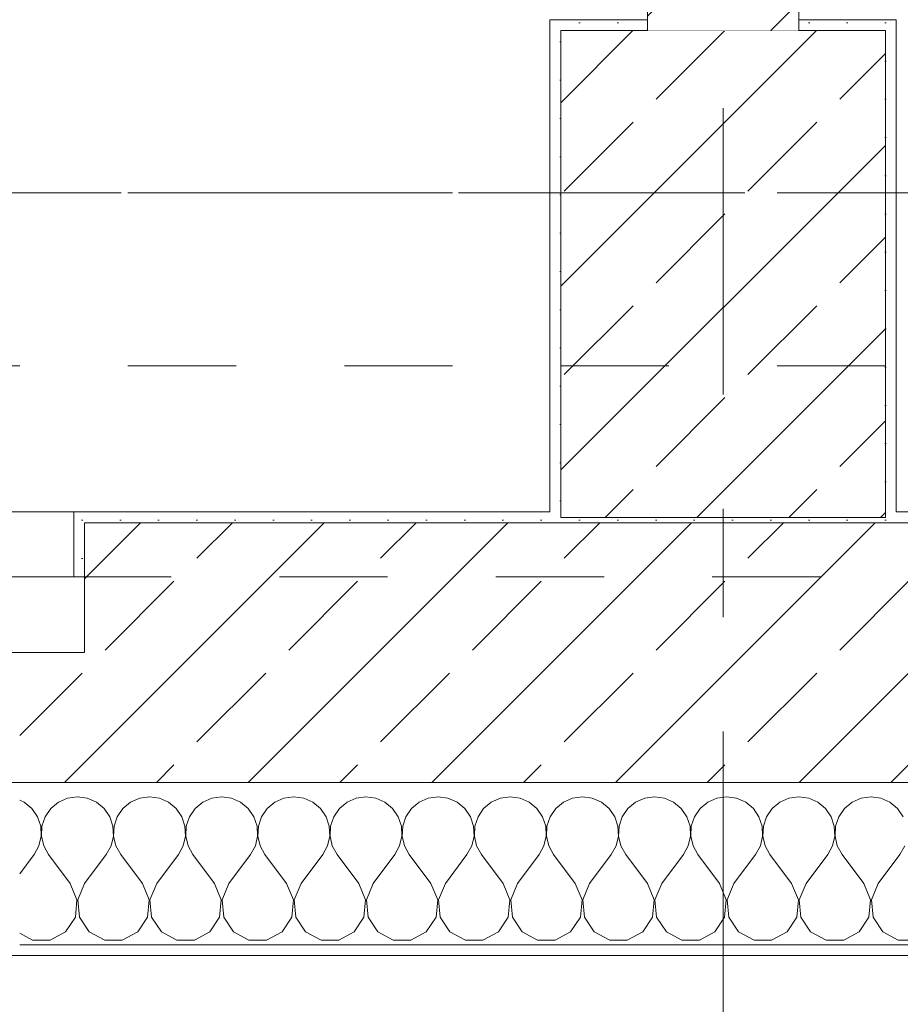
# Model space of a CAD drawing. Header units: metres. Extents: x -4 to 99, y -11 to 17.
# Tile 195 of 256: x 25.08 to 25.894, y -0.2 to 0.71. Entities that reach past the tile are written whole.
import ezdxf

# ---------------------------------------------------------------- set-up
doc = ezdxf.new("R2010")
doc.units = ezdxf.units.M
doc.header["$MEASUREMENT"] = 0
for name, pattern in [('Achse', [0.2, 0.1, -0.05, 0, -0.05]), ('Strichlinie doppelt', [0.546806, 0.264583, -0.105833, 0.070556, -0.105833]), ('Strichlinie eng', [0.115, 0.075, -0.04]), ('Untersicht', [0.1, 0.075, -0.025]), ('Wipeout_Contour', [1, 0, -1])]:
    doc.linetypes.add(name, pattern=pattern)
for name, color, linetype in [('152 - Bemaßung_ Beschriftung.Ausbau', 7, 'Continuous'), ('451 - Universal.Achsen Raster', 7, 'Continuous'), ('603 - Struktur.Bodenplatte_ Decke Roh', 7, 'Continuous'), ('604 - Struktur.Wand Aussen', 7, 'Continuous'), ('605 - Struktur.Wand Innen', 7, 'Continuous'), ('607 - Struktur.Stütze', 7, 'Continuous'), ('608 - Struktur.Träger', 7, 'Continuous'), ('650 - Abdeckung.Fußboden Aufbau', 7, 'Continuous'), ('Neubau_653 - Abdeckung.TB Verkofferung', 7, 'Continuous')]:
    doc.layers.add(name, color=color, linetype=linetype)
doc.styles.add('ERSTELLTER_STIL_2', font='txt')
doc.dimstyles.new('ERSTELLTER_STIL__1', dxfattribs={"dimtxt": 0.1, "dimasz": 0.0532, "dimexe": 0.18, "dimexo": 0.0625, "dimgap": 0, "dimtad": 1, "dimzin": 0, "dimdsep": 46, "dimtxsty": 'ERSTELLTER_STIL_2', "dimblk": 'ARROWHEAD_2', "dimblk1": 'ARROWHEAD_2', "dimblk2": 'ARROWHEAD_2', "dimcen": 0.09, "dimse1": 1, "dimse2": 1, "dimclrd": 7, "dimclre": 7, "dimclrt": 7, "dimazin": 0, "dimtfac": 1, "dimtdec": 4, "dimtmove": 0, "dimatfit": 3, "dimfxl": 1, "dimtolj": 1, "dimtzin": 0, "dimarcsym": 0})
doc.dimstyles.new('ERSTELLTER_STIL__2', dxfattribs={"dimtxt": 0.1, "dimasz": 0.0532, "dimexe": 0.18, "dimexo": 0.0625, "dimgap": 0, "dimtad": 1, "dimtih": 1, "dimtoh": 1, "dimzin": 0, "dimdsep": 46, "dimtxsty": 'ERSTELLTER_STIL_2', "dimblk": 'ARROWHEAD_2', "dimblk1": 'ARROWHEAD_2', "dimblk2": 'ARROWHEAD_2', "dimcen": 0.09, "dimse1": 1, "dimse2": 1, "dimclrd": 7, "dimclre": 7, "dimclrt": 7, "dimazin": 0, "dimtfac": 1, "dimtdec": 4, "dimtmove": 0, "dimatfit": 3, "dimfxl": 1, "dimtolj": 1, "dimtzin": 0, "dimarcsym": 0})
doc.dimstyles.new('ERSTELLTER_STIL__4', dxfattribs={"dimtxt": 0.1, "dimasz": 0.0532, "dimexe": 0.18, "dimexo": 0.0625, "dimgap": 0, "dimtad": 1, "dimzin": 0, "dimdsep": 46, "dimtxsty": 'ERSTELLTER_STIL_2', "dimblk": 'ARROWHEAD_2', "dimblk1": 'ARROWHEAD_2', "dimblk2": 'ARROWHEAD_2', "dimcen": 0.09, "dimse1": 1, "dimse2": 1, "dimclrd": 7, "dimclre": 7, "dimclrt": 7, "dimazin": 0, "dimtfac": 1, "dimtdec": 4, "dimtmove": 2, "dimatfit": 3, "dimfxl": 1, "dimtolj": 1, "dimtzin": 0, "dimarcsym": 0})
pattern_1 = [(45, (0, 0), (-0.0848528, 0.0848528), []), (45, (-0.04243, 0.04243), (-0.0848528, 0.0848528), [0.09, -0.03])]
pattern_2 = [(45, (0, 0), (-0.01767767, 0.01767767), [0, -0.025])]

# ---------------------------------------------------------------- blocks, each defined once
blk = doc.blocks.new('*X91')
at = {"layer": '604 - Struktur.Wand Aussen', "color": 7, "linetype": 'Continuous', "lineweight": 5}
for p, q in [((25.13333, -0.00833), (25.12422, -0.0096)), ((25.14244, -0.0096), (25.13333, -0.00833)), ((25.2, -0.00833), (25.19089, -0.0096)), ((25.20911, -0.0096), (25.2, -0.00833)), ((25.26667, -0.00833), (25.25756, -0.0096)), ((25.27578, -0.0096), (25.26667, -0.00833)), ((25.33333, -0.00833), (25.32422, -0.0096)), ((25.34244, -0.0096), (25.33333, -0.00833)), ((25.4, -0.00833), (25.39089, -0.0096)), ((25.40911, -0.0096), (25.4, -0.00833)), ((25.46667, -0.00833), (25.45756, -0.0096)), ((25.47578, -0.0096), (25.46667, -0.00833)), ((25.53333, -0.00833), (25.52422, -0.0096)), ((25.54244, -0.0096), (25.53333, -0.00833)), ((25.6, -0.00833), (25.59089, -0.0096)), ((25.60911, -0.0096), (25.6, -0.00833)), ((25.66667, -0.00833), (25.65756, -0.0096)), ((25.67578, -0.0096), (25.66667, -0.00833)), ((25.73333, -0.00833), (25.72422, -0.0096)), ((25.74244, -0.0096), (25.73333, -0.00833)), ((25.8, -0.00833), (25.79089, -0.0096)), ((25.80911, -0.0096), (25.8, -0.00833)), ((25.86667, -0.00833), (25.85756, -0.0096)), ((25.87578, -0.0096), (25.86667, -0.00833)), ((25.08419, -0.01331), (25.08, -0.01146)), ((25.09127, -0.01918), (25.08419, -0.01331)), ((25.11581, -0.01331), (25.10873, -0.01918)), ((25.12422, -0.0096), (25.11581, -0.01331)), ((25.15086, -0.01331), (25.14244, -0.0096)), ((25.15794, -0.01918), (25.15086, -0.01331)), ((25.18248, -0.01331), (25.17539, -0.01918)), ((25.19089, -0.0096), (25.18248, -0.01331)), ((25.21752, -0.01331), (25.20911, -0.0096)), ((25.22461, -0.01918), (25.21752, -0.01331)), ((25.24914, -0.01331), (25.24206, -0.01918)), ((25.25756, -0.0096), (25.24914, -0.01331)), ((25.28419, -0.01331), (25.27578, -0.0096)), ((25.29127, -0.01918), (25.28419, -0.01331)), ((25.31581, -0.01331), (25.30873, -0.01918)), ((25.32422, -0.0096), (25.31581, -0.01331)), ((25.35086, -0.01331), (25.34244, -0.0096)), ((25.35794, -0.01918), (25.35086, -0.01331)), ((25.38248, -0.01331), (25.37539, -0.01918)), ((25.39089, -0.0096), (25.38248, -0.01331)), ((25.41752, -0.01331), (25.40911, -0.0096)), ((25.42461, -0.01918), (25.41752, -0.01331)), ((25.44914, -0.01331), (25.44206, -0.01918)), ((25.45756, -0.0096), (25.44914, -0.01331)), ((25.48419, -0.01331), (25.47578, -0.0096)), ((25.49127, -0.01918), (25.48419, -0.01331)), ((25.51581, -0.01331), (25.50873, -0.01918)), ((25.52422, -0.0096), (25.51581, -0.01331)), ((25.55086, -0.01331), (25.54244, -0.0096)), ((25.55794, -0.01918), (25.55086, -0.01331)), ((25.58248, -0.01331), (25.57539, -0.01918)), ((25.59089, -0.0096), (25.58248, -0.01331)), ((25.61752, -0.01331), (25.60911, -0.0096)), ((25.62461, -0.01918), (25.61752, -0.01331)), ((25.64914, -0.01331), (25.64206, -0.01918)), ((25.65756, -0.0096), (25.64914, -0.01331)), ((25.68419, -0.01331), (25.67578, -0.0096)), ((25.69127, -0.01918), (25.68419, -0.01331)), ((25.71581, -0.01331), (25.70873, -0.01918)), ((25.72422, -0.0096), (25.71581, -0.01331)), ((25.75086, -0.01331), (25.74244, -0.0096)), ((25.75794, -0.01918), (25.75086, -0.01331)), ((25.78248, -0.01331), (25.77539, -0.01918)), ((25.79089, -0.0096), (25.78248, -0.01331)), ((25.81752, -0.01331), (25.80911, -0.0096)), ((25.82461, -0.01918), (25.81752, -0.01331)), ((25.84914, -0.01331), (25.84206, -0.01918)), ((25.85756, -0.0096), (25.84914, -0.01331)), ((25.88419, -0.01331), (25.87578, -0.0096)), ((25.89127, -0.01918), (25.88419, -0.01331)), ((25.09648, -0.02676), (25.09127, -0.01918)), ((25.09942, -0.03547), (25.09648, -0.02676)), ((25.10352, -0.02676), (25.10058, -0.03547)), ((25.10873, -0.01918), (25.10352, -0.02676)), ((25.16315, -0.02676), (25.15794, -0.01918)), ((25.16609, -0.03547), (25.16315, -0.02676)), ((25.17019, -0.02676), (25.16725, -0.03547)), ((25.17539, -0.01918), (25.17019, -0.02676)), ((25.22981, -0.02676), (25.22461, -0.01918)), ((25.23275, -0.03547), (25.22981, -0.02676)), ((25.23685, -0.02676), (25.23391, -0.03547)), ((25.24206, -0.01918), (25.23685, -0.02676)), ((25.29648, -0.02676), (25.29127, -0.01918)), ((25.29942, -0.03547), (25.29648, -0.02676)), ((25.30352, -0.02676), (25.30058, -0.03547)), ((25.30873, -0.01918), (25.30352, -0.02676)), ((25.36315, -0.02676), (25.35794, -0.01918)), ((25.36609, -0.03547), (25.36315, -0.02676)), ((25.37019, -0.02676), (25.36725, -0.03547)), ((25.37539, -0.01918), (25.37019, -0.02676)), ((25.42981, -0.02676), (25.42461, -0.01918)), ((25.43275, -0.03547), (25.42981, -0.02676)), ((25.43685, -0.02676), (25.43391, -0.03547)), ((25.44206, -0.01918), (25.43685, -0.02676)), ((25.49648, -0.02676), (25.49127, -0.01918)), ((25.49942, -0.03547), (25.49648, -0.02676)), ((25.50352, -0.02676), (25.50058, -0.03547)), ((25.50873, -0.01918), (25.50352, -0.02676)), ((25.56315, -0.02676), (25.55794, -0.01918)), ((25.56609, -0.03547), (25.56315, -0.02676)), ((25.57019, -0.02676), (25.56725, -0.03547)), ((25.57539, -0.01918), (25.57019, -0.02676)), ((25.62981, -0.02676), (25.62461, -0.01918)), ((25.63275, -0.03547), (25.62981, -0.02676)), ((25.63685, -0.02676), (25.63391, -0.03547)), ((25.64206, -0.01918), (25.63685, -0.02676)), ((25.69648, -0.02676), (25.69127, -0.01918)), ((25.69942, -0.03547), (25.69648, -0.02676)), ((25.70352, -0.02676), (25.70058, -0.03547)), ((25.70873, -0.01918), (25.70352, -0.02676)), ((25.76315, -0.02676), (25.75794, -0.01918)), ((25.76609, -0.03547), (25.76315, -0.02676)), ((25.77019, -0.02676), (25.76725, -0.03547)), ((25.77539, -0.01918), (25.77019, -0.02676)), ((25.82981, -0.02676), (25.82461, -0.01918)), ((25.83275, -0.03547), (25.82981, -0.02676)), ((25.83685, -0.02676), (25.83391, -0.03547)), ((25.84206, -0.01918), (25.83685, -0.02676)), ((25.89648, -0.02676), (25.89127, -0.01918)), ((25.09987, -0.04466), (25.09942, -0.03547)), ((25.10058, -0.03547), (25.10013, -0.04466)), ((25.16653, -0.04466), (25.16609, -0.03547)), ((25.16725, -0.03547), (25.1668, -0.04466)), ((25.2332, -0.04466), (25.23275, -0.03547)), ((25.23391, -0.03547), (25.23347, -0.04466)), ((25.29987, -0.04466), (25.29942, -0.03547)), ((25.30058, -0.03547), (25.30013, -0.04466)), ((25.36653, -0.04466), (25.36609, -0.03547)), ((25.36725, -0.03547), (25.3668, -0.04466)), ((25.4332, -0.04466), (25.43275, -0.03547)), ((25.43391, -0.03547), (25.43347, -0.04466)), ((25.49987, -0.04466), (25.49942, -0.03547)), ((25.50058, -0.03547), (25.50013, -0.04466)), ((25.56653, -0.04466), (25.56609, -0.03547)), ((25.56725, -0.03547), (25.5668, -0.04466)), ((25.6332, -0.04466), (25.63275, -0.03547)), ((25.63391, -0.03547), (25.63347, -0.04466)), ((25.69987, -0.04466), (25.69942, -0.03547)), ((25.70058, -0.03547), (25.70013, -0.04466)), ((25.76653, -0.04466), (25.76609, -0.03547)), ((25.76725, -0.03547), (25.7668, -0.04466)), ((25.8332, -0.04466), (25.83275, -0.03547)), ((25.83391, -0.03547), (25.83347, -0.04466)), ((25.09778, -0.05362), (25.09987, -0.04466)), ((25.10013, -0.04466), (25.10222, -0.05362)), ((25.16445, -0.05362), (25.16653, -0.04466)), ((25.1668, -0.04466), (25.16888, -0.05362)), ((25.23112, -0.05362), (25.2332, -0.04466)), ((25.23347, -0.04466), (25.23555, -0.05362)), ((25.29778, -0.05362), (25.29987, -0.04466)), ((25.30013, -0.04466), (25.30222, -0.05362)), ((25.36445, -0.05362), (25.36653, -0.04466)), ((25.3668, -0.04466), (25.36888, -0.05362)), ((25.43112, -0.05362), (25.4332, -0.04466)), ((25.43347, -0.04466), (25.43555, -0.05362)), ((25.49778, -0.05362), (25.49987, -0.04466)), ((25.50013, -0.04466), (25.50222, -0.05362)), ((25.56445, -0.05362), (25.56653, -0.04466)), ((25.5668, -0.04466), (25.56888, -0.05362)), ((25.63112, -0.05362), (25.6332, -0.04466)), ((25.63347, -0.04466), (25.63555, -0.05362)), ((25.69778, -0.05362), (25.69987, -0.04466)), ((25.70013, -0.04466), (25.70222, -0.05362)), ((25.76445, -0.05362), (25.76653, -0.04466)), ((25.7668, -0.04466), (25.76888, -0.05362)), ((25.83112, -0.05362), (25.8332, -0.04466)), ((25.83347, -0.04466), (25.83555, -0.05362)), ((25.09333, -0.06167), (25.09778, -0.05362)), ((25.10222, -0.05362), (25.10667, -0.06167)), ((25.16, -0.06167), (25.16445, -0.05362)), ((25.16888, -0.05362), (25.17333, -0.06167)), ((25.22667, -0.06167), (25.23112, -0.05362)), ((25.23555, -0.05362), (25.24, -0.06167)), ((25.29333, -0.06167), (25.29778, -0.05362)), ((25.30222, -0.05362), (25.30667, -0.06167)), ((25.36, -0.06167), (25.36445, -0.05362)), ((25.36888, -0.05362), (25.37333, -0.06167)), ((25.42667, -0.06167), (25.43112, -0.05362)), ((25.43555, -0.05362), (25.44, -0.06167)), ((25.49333, -0.06167), (25.49778, -0.05362)), ((25.50222, -0.05362), (25.50667, -0.06167)), ((25.56, -0.06167), (25.56445, -0.05362)), ((25.56888, -0.05362), (25.57333, -0.06167)), ((25.62667, -0.06167), (25.63112, -0.05362)), ((25.63555, -0.05362), (25.64, -0.06167)), ((25.69333, -0.06167), (25.69778, -0.05362)), ((25.70222, -0.05362), (25.70667, -0.06167)), ((25.76, -0.06167), (25.76445, -0.05362)), ((25.76888, -0.05362), (25.77333, -0.06167)), ((25.82667, -0.06167), (25.83112, -0.05362)), ((25.83555, -0.05362), (25.84, -0.06167)), ((25.89333, -0.06167), (25.89778, -0.05362)), ((25.08, -0.07944), (25.09333, -0.06167)), ((25.12667, -0.08833), (25.10667, -0.06167)), ((25.14, -0.08833), (25.16, -0.06167)), ((25.19333, -0.08833), (25.17333, -0.06167)), ((25.20667, -0.08833), (25.22667, -0.06167)), ((25.26, -0.08833), (25.24, -0.06167)), ((25.27333, -0.08833), (25.29333, -0.06167)), ((25.32667, -0.08833), (25.30667, -0.06167)), ((25.34, -0.08833), (25.36, -0.06167)), ((25.39333, -0.08833), (25.37333, -0.06167)), ((25.40667, -0.08833), (25.42667, -0.06167)), ((25.46, -0.08833), (25.44, -0.06167)), ((25.47333, -0.08833), (25.49333, -0.06167)), ((25.52667, -0.08833), (25.50667, -0.06167)), ((25.54, -0.08833), (25.56, -0.06167)), ((25.59333, -0.08833), (25.57333, -0.06167)), ((25.60667, -0.08833), (25.62667, -0.06167)), ((25.66, -0.08833), (25.64, -0.06167)), ((25.67333, -0.08833), (25.69333, -0.06167)), ((25.72667, -0.08833), (25.70667, -0.06167)), ((25.74, -0.08833), (25.76, -0.06167)), ((25.79333, -0.08833), (25.77333, -0.06167)), ((25.80667, -0.08833), (25.82667, -0.06167)), ((25.86, -0.08833), (25.84, -0.06167)), ((25.87333, -0.08833), (25.89333, -0.06167)), ((25.13295, -0.1033), (25.12667, -0.08833)), ((25.14, -0.08833), (25.13371, -0.1033)), ((25.19962, -0.1033), (25.19333, -0.08833)), ((25.20667, -0.08833), (25.20038, -0.1033)), ((25.26629, -0.1033), (25.26, -0.08833)), ((25.27333, -0.08833), (25.26705, -0.1033)), ((25.33295, -0.1033), (25.32667, -0.08833)), ((25.34, -0.08833), (25.33371, -0.1033)), ((25.39962, -0.1033), (25.39333, -0.08833)), ((25.40667, -0.08833), (25.40038, -0.1033)), ((25.46629, -0.1033), (25.46, -0.08833)), ((25.47333, -0.08833), (25.46705, -0.1033)), ((25.53295, -0.1033), (25.52667, -0.08833)), ((25.54, -0.08833), (25.53371, -0.1033)), ((25.59962, -0.1033), (25.59333, -0.08833)), ((25.60667, -0.08833), (25.60038, -0.1033)), ((25.66629, -0.1033), (25.66, -0.08833)), ((25.67333, -0.08833), (25.66705, -0.1033)), ((25.73295, -0.1033), (25.72667, -0.08833)), ((25.74, -0.08833), (25.73371, -0.1033)), ((25.79962, -0.1033), (25.79333, -0.08833)), ((25.80667, -0.08833), (25.80038, -0.1033)), ((25.86629, -0.1033), (25.86, -0.08833)), ((25.87333, -0.08833), (25.86705, -0.1033)), ((25.13142, -0.11947), (25.13295, -0.1033)), ((25.13371, -0.1033), (25.13525, -0.11947)), ((25.19808, -0.11947), (25.19962, -0.1033)), ((25.20038, -0.1033), (25.20192, -0.11947)), ((25.26475, -0.11947), (25.26629, -0.1033)), ((25.26705, -0.1033), (25.26858, -0.11947)), ((25.33142, -0.11947), (25.33295, -0.1033)), ((25.33371, -0.1033), (25.33525, -0.11947)), ((25.39808, -0.11947), (25.39962, -0.1033)), ((25.40038, -0.1033), (25.40192, -0.11947)), ((25.46475, -0.11947), (25.46629, -0.1033)), ((25.46705, -0.1033), (25.46858, -0.11947)), ((25.53142, -0.11947), (25.53295, -0.1033)), ((25.53371, -0.1033), (25.53525, -0.11947)), ((25.59808, -0.11947), (25.59962, -0.1033)), ((25.60038, -0.1033), (25.60192, -0.11947)), ((25.66475, -0.11947), (25.66629, -0.1033)), ((25.66705, -0.1033), (25.66858, -0.11947)), ((25.73142, -0.11947), (25.73295, -0.1033)), ((25.73371, -0.1033), (25.73525, -0.11947)), ((25.79808, -0.11947), (25.79962, -0.1033)), ((25.80038, -0.1033), (25.80192, -0.11947)), ((25.86475, -0.11947), (25.86629, -0.1033)), ((25.86705, -0.1033), (25.86858, -0.11947)), ((25.12243, -0.13299), (25.13142, -0.11947)), ((25.13525, -0.11947), (25.14424, -0.13299)), ((25.1891, -0.13299), (25.19808, -0.11947)), ((25.20192, -0.11947), (25.2109, -0.13299)), ((25.25576, -0.13299), (25.26475, -0.11947)), ((25.26858, -0.11947), (25.27757, -0.13299)), ((25.32243, -0.13299), (25.33142, -0.11947)), ((25.33525, -0.11947), (25.34424, -0.13299)), ((25.3891, -0.13299), (25.39808, -0.11947)), ((25.40192, -0.11947), (25.4109, -0.13299)), ((25.45576, -0.13299), (25.46475, -0.11947)), ((25.46858, -0.11947), (25.47757, -0.13299)), ((25.52243, -0.13299), (25.53142, -0.11947)), ((25.53525, -0.11947), (25.54424, -0.13299)), ((25.5891, -0.13299), (25.59808, -0.11947)), ((25.60192, -0.11947), (25.6109, -0.13299)), ((25.65576, -0.13299), (25.66475, -0.11947)), ((25.66858, -0.11947), (25.67757, -0.13299)), ((25.72243, -0.13299), (25.73142, -0.11947)), ((25.73525, -0.11947), (25.74424, -0.13299)), ((25.7891, -0.13299), (25.79808, -0.11947)), ((25.80192, -0.11947), (25.8109, -0.13299)), ((25.85576, -0.13299), (25.86475, -0.11947)), ((25.86858, -0.11947), (25.87757, -0.13299)), ((25.08, -0.13429), (25.09188, -0.14066)), ((25.10812, -0.14066), (25.12243, -0.13299)), ((25.14424, -0.13299), (25.15855, -0.14066)), ((25.17479, -0.14066), (25.1891, -0.13299)), ((25.2109, -0.13299), (25.22521, -0.14066)), ((25.24145, -0.14066), (25.25576, -0.13299)), ((25.27757, -0.13299), (25.29188, -0.14066)), ((25.30812, -0.14066), (25.32243, -0.13299)), ((25.34424, -0.13299), (25.35855, -0.14066)), ((25.37479, -0.14066), (25.3891, -0.13299)), ((25.4109, -0.13299), (25.42521, -0.14066)), ((25.44145, -0.14066), (25.45576, -0.13299)), ((25.47757, -0.13299), (25.49188, -0.14066)), ((25.50812, -0.14066), (25.52243, -0.13299)), ((25.54424, -0.13299), (25.55855, -0.14066)), ((25.57479, -0.14066), (25.5891, -0.13299)), ((25.6109, -0.13299), (25.62521, -0.14066)), ((25.64145, -0.14066), (25.65576, -0.13299)), ((25.67757, -0.13299), (25.69188, -0.14066)), ((25.70812, -0.14066), (25.72243, -0.13299)), ((25.74424, -0.13299), (25.75855, -0.14066)), ((25.77479, -0.14066), (25.7891, -0.13299)), ((25.8109, -0.13299), (25.82521, -0.14066)), ((25.84145, -0.14066), (25.85576, -0.13299)), ((25.87757, -0.13299), (25.89188, -0.14066)), ((25.09188, -0.14066), (25.10812, -0.14066)), ((25.15855, -0.14066), (25.17479, -0.14066)), ((25.22521, -0.14066), (25.24145, -0.14066)), ((25.29188, -0.14066), (25.30812, -0.14066)), ((25.35855, -0.14066), (25.37479, -0.14066)), ((25.42521, -0.14066), (25.44145, -0.14066)), ((25.49188, -0.14066), (25.50812, -0.14066)), ((25.55855, -0.14066), (25.57479, -0.14066)), ((25.62521, -0.14066), (25.64145, -0.14066)), ((25.69188, -0.14066), (25.70812, -0.14066)), ((25.75855, -0.14066), (25.77479, -0.14066)), ((25.82521, -0.14066), (25.84145, -0.14066)), ((25.89188, -0.14066), (25.90812, -0.14066))]:
    blk.add_line(p, q, dxfattribs=at)
blk = doc.blocks.new('*D363')
at = {"layer": '152 - Bemaßung_ Beschriftung.Ausbau', "color": 7, "linetype": 'Continuous', "lineweight": 5}
for p, q in [((-1.675, 0.005), (-1.675, 0.245)), ((-1.71, 0.02521), (-1.64, -0.01521)), ((-1.6225, 0.005), (-1.7275, 0.005)), ((-1.675, -0.145), (-1.675, 0.005)), ((-1.71, -0.12479), (-1.64, -0.16521)), ((-1.6225, -0.145), (-1.7275, -0.145)), ((-1.675, -0.17923), (-1.675, -0.145))]:
    blk.add_line(p, q, dxfattribs=at)
at = {"layer": '152 - Bemaßung_ Beschriftung.Ausbau', "color": 7, "lineweight": 5, "insert": (-1.68664, -0.14589), "char_height": 0.1, "attachment_point": 7, "rotation": 90, "style": 'ERSTELLTER_STIL_2'}
blk.add_mtext('\\A1;{\\pql;\\fArial|b0|i0|c0|p38;15}', dxfattribs=at)
blk = doc.blocks.new('ARROWHEAD_2')
at = {"color": 0, "linetype": 'Continuous', "lineweight": 0}
for p, q in [((-0.378, -0.655), (0.378, 0.655)), ((0, 0), (-1, 0))]:
    blk.add_line(p, q, dxfattribs=at)
blk = doc.blocks.new('*D364')
at = {"layer": '152 - Bemaßung_ Beschriftung.Ausbau', "color": 7, "linetype": 'Continuous', "lineweight": 5}
blk.add_line((-1.71, 0.02521), (-1.64, -0.01521), dxfattribs=at)
blk = doc.blocks.new('*D369')
at = {"layer": '152 - Bemaßung_ Beschriftung.Ausbau', "color": 7, "linetype": 'Continuous', "lineweight": 5}
for p, q in [((-2.175, 0.005), (-2.175, 0.245)), ((-2.21, 0.02521), (-2.14, -0.01521)), ((-2.1225, 0.005), (-2.2275, 0.005)), ((-2.175, -0.145), (-2.175, 0.005)), ((-2.21, -0.12479), (-2.14, -0.16521)), ((-2.1225, -0.145), (-2.2275, -0.145)), ((-2.175, -0.17923), (-2.175, -0.145))]:
    blk.add_line(p, q, dxfattribs=at)
at = {"layer": '152 - Bemaßung_ Beschriftung.Ausbau', "color": 7, "lineweight": 5, "insert": (-2.1845, -0.14511), "char_height": 0.1, "attachment_point": 7, "rotation": 90, "style": 'ERSTELLTER_STIL_2'}
blk.add_mtext('\\A1;{\\pql;\\fArial|b0|i0|c0|p38;15}', dxfattribs=at)
blk = doc.blocks.new('*D370')
at = {"layer": '152 - Bemaßung_ Beschriftung.Ausbau', "color": 7, "linetype": 'Continuous', "lineweight": 5}
for p, q in [((-2.21, 0.27019), (-2.14, 0.22978)), ((-2.14, 0.22479), (-2.21, 0.26521)), ((-2.1225, 0.245), (-2.2275, 0.245)), ((-2.175, 0.005), (-2.175, 0.245)), ((-2.21, 0.02521), (-2.14, -0.01521))]:
    blk.add_line(p, q, dxfattribs=at)
at = {"layer": '152 - Bemaßung_ Beschriftung.Ausbau', "color": 7, "lineweight": 5, "insert": (-2.195, 0.04911), "char_height": 0.1, "attachment_point": 7, "rotation": 90, "style": 'ERSTELLTER_STIL_2'}
blk.add_mtext('\\A1;{\\pql;\\fArial|b0|i0|c0|p38;24}', dxfattribs=at)
blk = doc.blocks.new('*D397')
at = {"layer": '152 - Bemaßung_ Beschriftung.Ausbau', "color": 7, "linetype": 'Continuous', "lineweight": 5}
for p, q in [((22.74, -4.1125), (22.74, -4.0075)), ((25.14, -4.1125), (25.14, -4.0075)), ((22.76021, -4.025), (22.71979, -4.095)), ((25.16021, -4.025), (25.11979, -4.095)), ((21.52, -4.06), (22.74, -4.06)), ((22.74, -4.06), (25.14, -4.06)), ((25.14, -4.06), (26.34, -4.06))]:
    blk.add_line(p, q, dxfattribs=at)
at = {"layer": '152 - Bemaßung_ Beschriftung.Ausbau', "color": 7, "lineweight": 5, "char_height": 0.1, "attachment_point": 7, "style": 'ERSTELLTER_STIL_2'}
for s, insert in [('\\A1;{\\pql;\\fArial|b0|i0|c0|p38;2,40}', (23.80697, -4.04)), ('\\A1;{\\pql;\\fArial|b0|i0|c0|p38;2,01}', (23.80697, -4.18))]:
    blk.add_mtext(s, dxfattribs=dict(at, insert=insert))
blk = doc.blocks.new('*D398')
at = {"layer": '152 - Bemaßung_ Beschriftung.Ausbau', "color": 7, "linetype": 'Continuous', "lineweight": 5}
for p, q in [((25.16021, -4.025), (25.11979, -4.095)), ((26.36021, -4.025), (26.31979, -4.095)), ((25.14, -4.06), (26.34, -4.06))]:
    blk.add_line(p, q, dxfattribs=at)
at = {"layer": '152 - Bemaßung_ Beschriftung.Ausbau', "color": 7, "lineweight": 5, "insert": (25.60697, -4.04), "char_height": 0.1, "attachment_point": 7, "style": 'ERSTELLTER_STIL_2'}
blk.add_mtext('\\A1;{\\pql;\\fArial|b0|i0|c0|p38;1,20}', dxfattribs=at)
blk = doc.blocks.new('*D399')
at = {"layer": '152 - Bemaßung_ Beschriftung.Ausbau', "color": 7, "linetype": 'Continuous', "lineweight": 5}
for p, q in [((26.34, -4.1125), (26.34, -4.0075)), ((28.74, -4.1125), (28.74, -4.0075)), ((26.36021, -4.025), (26.31979, -4.095)), ((28.76021, -4.025), (28.71979, -4.095)), ((25.14, -4.06), (26.34, -4.06)), ((26.34, -4.06), (28.74, -4.06)), ((28.74, -4.06), (29.94, -4.06))]:
    blk.add_line(p, q, dxfattribs=at)
at = {"layer": '152 - Bemaßung_ Beschriftung.Ausbau', "color": 7, "lineweight": 5, "char_height": 0.1, "attachment_point": 7, "style": 'ERSTELLTER_STIL_2'}
for s, insert in [('\\A1;{\\pql;\\fArial|b0|i0|c0|p38;2,40}', (27.40697, -4.04)), ('\\A1;{\\pql;\\fArial|b0|i0|c0|p38;2,01}', (27.40697, -4.18))]:
    blk.add_mtext(s, dxfattribs=dict(at, insert=insert))
blk = doc.blocks.new('*D432')
at = {"layer": '152 - Bemaßung_ Beschriftung.Ausbau', "color": 7, "linetype": 'Continuous', "lineweight": 5}
for p, q in [((22.06, -4.6125), (22.06, -4.5075)), ((22.19, -4.6125), (22.19, -4.5075)), ((22.08021, -4.525), (22.03979, -4.595)), ((22.21021, -4.525), (22.16979, -4.595)), ((22.06, -4.56), (22.19, -4.56)), ((22.19, -4.56), (25.66, -4.56))]:
    blk.add_line(p, q, dxfattribs=at)
blk = doc.blocks.new('*D433')
at = {"layer": '152 - Bemaßung_ Beschriftung.Ausbau', "color": 7, "linetype": 'Continuous', "lineweight": 5}
for p, q in [((25.66, -4.6125), (25.66, -4.5075)), ((22.21021, -4.525), (22.16979, -4.595)), ((25.68021, -4.525), (25.63979, -4.595)), ((22.19, -4.56), (25.66, -4.56))]:
    blk.add_line(p, q, dxfattribs=at)
at = {"layer": '152 - Bemaßung_ Beschriftung.Ausbau', "color": 7, "lineweight": 5, "char_height": 0.1, "attachment_point": 7, "style": 'ERSTELLTER_STIL_2'}
for s, insert in [('\\A1;{\\pql;\\fArial|b0|i0|c0|p38;3,47}', (23.71608, -4.54)), ('\\A1;{\\pql;\\fArial|b0|i0|c0|p38;14}', (25.488, -4.54))]:
    blk.add_mtext(s, dxfattribs=dict(at, insert=insert))
blk = doc.blocks.new('*D434')
at = {"layer": '152 - Bemaßung_ Beschriftung.Ausbau', "color": 7, "linetype": 'Continuous', "lineweight": 5}
for p, q in [((25.66, -4.6125), (25.66, -4.5075)), ((25.8, -4.6125), (25.8, -4.5075)), ((25.68021, -4.525), (25.63979, -4.595)), ((25.82021, -4.525), (25.77979, -4.595)), ((25.66, -4.56), (25.8, -4.56))]:
    blk.add_line(p, q, dxfattribs=at)
blk = doc.blocks.new('*D435')
at = {"layer": '152 - Bemaßung_ Beschriftung.Ausbau', "color": 7, "linetype": 'Continuous', "lineweight": 5}
for p, q in [((25.8, -4.6125), (25.8, -4.5075)), ((29.23, -4.6125), (29.23, -4.5075)), ((25.82021, -4.525), (25.77979, -4.595)), ((29.25021, -4.525), (29.20979, -4.595)), ((25.8, -4.56), (29.23, -4.56)), ((29.23, -4.56), (29.41, -4.56))]:
    blk.add_line(p, q, dxfattribs=at)
at = {"layer": '152 - Bemaßung_ Beschriftung.Ausbau', "color": 7, "lineweight": 5, "char_height": 0.1, "attachment_point": 7, "style": 'ERSTELLTER_STIL_2'}
for s, insert in [('\\A1;{\\pql;\\fArial|b0|i0|c0|p38;3,43}', (27.30608, -4.54)), ('\\A1;{\\pql;\\fArial|b0|i0|c0|p38;18}', (29.058, -4.54))]:
    blk.add_mtext(s, dxfattribs=dict(at, insert=insert))
blk = doc.blocks.new('*D471')
at = {"layer": '152 - Bemaßung_ Beschriftung.Ausbau', "color": 7, "linetype": 'Continuous', "lineweight": 5}
for p, q in [((22.27999, -5.1125), (22.27999, -5.0075)), ((22.0002, -5.025), (21.95978, -5.095)), ((22.3002, -5.025), (22.25978, -5.095)), ((21.97999, -5.06), (22.27999, -5.06)), ((22.27999, -5.06), (25.57999, -5.06))]:
    blk.add_line(p, q, dxfattribs=at)
at = {"layer": '152 - Bemaßung_ Beschriftung.Ausbau', "color": 7, "lineweight": 5, "insert": (22.0541, -5.04), "char_height": 0.1, "attachment_point": 7, "style": 'ERSTELLTER_STIL_2'}
blk.add_mtext('\\A1;{\\pql;\\fArial|b0|i0|c0|p38;30}', dxfattribs=at)
blk = doc.blocks.new('*D472')
at = {"layer": '152 - Bemaßung_ Beschriftung.Ausbau', "color": 7, "linetype": 'Continuous', "lineweight": 5}
for p, q in [((25.57999, -5.1125), (25.57999, -5.0075)), ((22.3002, -5.025), (22.25978, -5.095)), ((25.6002, -5.025), (25.55978, -5.095)), ((22.27999, -5.06), (25.57999, -5.06)), ((25.57999, -5.06), (25.87999, -5.06))]:
    blk.add_line(p, q, dxfattribs=at)
at = {"layer": '152 - Bemaßung_ Beschriftung.Ausbau', "color": 7, "lineweight": 5, "insert": (23.79696, -5.04), "char_height": 0.1, "attachment_point": 7, "style": 'ERSTELLTER_STIL_2'}
blk.add_mtext('\\A1;{\\pql;\\fArial|b0|i0|c0|p38;3,30}', dxfattribs=at)
blk = doc.blocks.new('*D473')
at = {"layer": '152 - Bemaßung_ Beschriftung.Ausbau', "color": 7, "linetype": 'Continuous', "lineweight": 5}
for p, q in [((25.87999, -5.1125), (25.87999, -5.0075)), ((25.6002, -5.025), (25.55978, -5.095)), ((25.9002, -5.025), (25.85978, -5.095)), ((25.57999, -5.06), (25.87999, -5.06)), ((25.87999, -5.06), (29.17999, -5.06))]:
    blk.add_line(p, q, dxfattribs=at)
at = {"layer": '152 - Bemaßung_ Beschriftung.Ausbau', "color": 7, "lineweight": 5, "insert": (25.6541, -5.04), "char_height": 0.1, "attachment_point": 7, "style": 'ERSTELLTER_STIL_2'}
blk.add_mtext('\\A1;{\\pql;\\fArial|b0|i0|c0|p38;30}', dxfattribs=at)
blk = doc.blocks.new('*D474')
at = {"layer": '152 - Bemaßung_ Beschriftung.Ausbau', "color": 7, "linetype": 'Continuous', "lineweight": 5}
for p, q in [((29.17999, -5.1125), (29.17999, -5.0075)), ((25.9002, -5.025), (25.85978, -5.095)), ((29.2002, -5.025), (29.15978, -5.095)), ((25.87999, -5.06), (29.17999, -5.06))]:
    blk.add_line(p, q, dxfattribs=at)
at = {"layer": '152 - Bemaßung_ Beschriftung.Ausbau', "color": 7, "lineweight": 5, "insert": (27.39696, -5.04), "char_height": 0.1, "attachment_point": 7, "style": 'ERSTELLTER_STIL_2'}
blk.add_mtext('\\A1;{\\pql;\\fArial|b0|i0|c0|p38;3,30}', dxfattribs=at)
blk = doc.blocks.new('*D497')
at = {"layer": '152 - Bemaßung_ Beschriftung.Ausbau', "color": 7, "linetype": 'Continuous', "lineweight": 5}
for p, q in [((-0.165, -5.6125), (-0.165, -5.5075)), ((62.42503, -5.6125), (62.42503, -5.5075)), ((-0.14479, -5.525), (-0.18521, -5.595)), ((62.40482, -5.595), (62.44523, -5.525)), ((-0.19923, -5.56), (-0.165, -5.56)), ((-0.165, -5.56), (62.42503, -5.56)), ((62.42503, -5.56), (62.45926, -5.56))]:
    blk.add_line(p, q, dxfattribs=at)
at = {"layer": '152 - Bemaßung_ Beschriftung.Ausbau', "color": 7, "lineweight": 5, "insert": (30.95904, -5.54), "char_height": 0.1, "attachment_point": 7, "style": 'ERSTELLTER_STIL_2'}
blk.add_mtext('\\A1;{\\pql;\\fArial|b0|i0|c0|p38;62,59}', dxfattribs=at)
blk = doc.blocks.new('*D610')
at = {"layer": '152 - Bemaßung_ Beschriftung.Ausbau', "color": 7, "linetype": 'Continuous', "lineweight": 5}
for p, q in [((45.78033, 0.245), (45.78033, 3.72)), ((45.74533, 0.26521), (45.81533, 0.22479)), ((45.83283, 0.245), (45.72783, 0.245)), ((45.78033, 0.005), (45.78033, 0.245)), ((45.74533, 0.02521), (45.81533, -0.01521)), ((45.83283, 0.005), (45.72783, 0.005)), ((45.78033, -0.02923), (45.78033, 0.005))]:
    blk.add_line(p, q, dxfattribs=at)
at = {"color": 254, "linetype": 'Wipeout_Contour', "lineweight": 0, "ltscale": 182.85335}
blk.add_wipeout([(45.78176, 0.02769), (45.78176, 0.22231), (45.6389, 0.22231), (45.6389, 0.02769)], dxfattribs=at).dxf.layer = '152 - Bemaßung_ Beschriftung.Ausbau'
at = {"layer": '152 - Bemaßung_ Beschriftung.Ausbau', "color": 7, "lineweight": 5, "insert": (45.76033, 0.04911), "char_height": 0.1, "attachment_point": 7, "rotation": 90, "style": 'ERSTELLTER_STIL_2'}
blk.add_mtext('\\A1;{\\pql;\\fArial|b0|i0|c0|p38;24}', dxfattribs=at)
blk = doc.blocks.new('*D611')
at = {"layer": '152 - Bemaßung_ Beschriftung.Ausbau', "color": 7, "linetype": 'Continuous', "lineweight": 5}
for p, q in [((45.74533, 3.7402), (45.81533, 3.69979)), ((45.83283, 3.72), (45.72783, 3.72)), ((45.78033, 0.245), (45.78033, 3.72)), ((45.74533, 0.26521), (45.81533, 0.22479))]:
    blk.add_line(p, q, dxfattribs=at)
at = {"layer": '152 - Bemaßung_ Beschriftung.Ausbau', "color": 7, "lineweight": 5, "char_height": 0.1, "attachment_point": 7, "rotation": 90, "style": 'ERSTELLTER_STIL_2'}
for s, insert in [('\\A1;{\\pql;\\fArial|b0|i0|c0|p38;17\\fArial|b0|i0|c0|p38;\\A1{\\H.66x;\\S5^  ;}}', (45.76142, 3.49791)), ('\\A1;{\\pql;\\fArial|b0|i0|c0|p38;3,47\\fArial|b0|i0|c0|p38;\\A1{\\H.66x;\\S5^  ;}}', (45.77974, 1.7235))]:
    blk.add_mtext(s, dxfattribs=dict(at, insert=insert))
blk = doc.blocks.new('*D615')
at = {"layer": '152 - Bemaßung_ Beschriftung.Ausbau', "color": 7, "linetype": 'Continuous', "lineweight": 5}
for p, q in [((44.30621, 0.73019), (44.37621, 0.68977)), ((44.39371, 0.70998), (44.28871, 0.70998)), ((44.34121, 0.245), (44.34121, 0.70998)), ((44.30621, 0.26521), (44.37621, 0.22479)), ((44.39371, 0.245), (44.28871, 0.245)), ((44.34121, 0.21077), (44.34121, 0.245))]:
    blk.add_line(p, q, dxfattribs=at)
at = {"layer": '152 - Bemaßung_ Beschriftung.Ausbau', "color": 7, "lineweight": 5, "char_height": 0.1, "attachment_point": 7, "rotation": 90, "style": 'ERSTELLTER_STIL_2'}
for s, insert in [('\\A1;{\\pql;\\fArial|b0|i0|c0|p38;13}', (44.32121, 0.53798)), ('\\A1;{\\pql;\\fArial|b0|i0|c0|p38;46\\fArial|b0|i0|c0|p38;\\A1{\\H.66x;\\S5^  ;}}', (44.32286, 0.02291))]:
    blk.add_mtext(s, dxfattribs=dict(at, insert=insert))

msp = doc.modelspace()

# ---------------------------------------------------------------- hatches: boundary and pattern name
at = {"layer": '604 - Struktur.Wand Aussen', "linetype": 'Continuous', "lineweight": 0, "true_color": 0x000000}
h = msp.add_hatch(dxfattribs=at)
h.set_pattern_fill('Gips_0001', color=18, style=0, pattern_type=2)
h.set_pattern_definition(pattern_2)
h.paths.add_polyline_path([(25.13, 0.255), (25.13, 0.195), (25.14, 0.195), (25.14, 0.255)])
h = msp.add_hatch(dxfattribs=at)
h.set_pattern_fill('Gips_0001', color=18, style=0, pattern_type=2)
h.set_pattern_definition(pattern_2)
h.paths.add_polyline_path([(25.14, 0.255), (25.14, 0.245), (25.56999, 0.245), (25.56999, 0.255)])
h = msp.add_hatch(dxfattribs=at)
h.set_pattern_fill('Gips_0001', color=18, style=0, pattern_type=2)
h.set_pattern_definition(pattern_2)
h.paths.add_polyline_path([(25.88999, 0.245), (26.34, 0.245), (26.34, 0.255), (25.88999, 0.255)])
h = msp.add_hatch(dxfattribs=at)
h.set_pattern_fill('Beton__Stahlbeton_0001', color=18, style=0, pattern_type=2)
h.set_pattern_definition(pattern_1)
h.paths.add_polyline_path([(25.08, 0.125), (25.08, 0.005), (26.4, 0.005), (26.4, 0.125), (26.34, 0.125), (26.34, 0.195), (26.34, 0.245), (25.14, 0.245), (25.14, 0.195), (25.14, 0.125)])
h = msp.add_hatch(dxfattribs=at)
h.set_pattern_fill('Verputz_0001', color=18, style=0, pattern_type=2)
h.set_pattern_definition([(0, (0, 0), (0, 0.08660254), [0, -0.05]), (0, (0.025, 0.0433), (0, 0.08660254), [0, -0.05])])
h.paths.add_polyline_path([(25.05, -0.145), (25.05, -0.155), (26.43, -0.155), (26.43, -0.145)])
at = {"layer": '607 - Struktur.Stütze', "linetype": 'Continuous', "lineweight": 0, "true_color": 0x000000}
h = msp.add_hatch(dxfattribs=at)
h.set_pattern_fill('Gips_0001', color=18, style=0, pattern_type=2)
h.set_pattern_definition(pattern_2)
h.paths.add_polyline_path([(25.56999, 0.70998), (25.56999, 0.255), (25.57999, 0.255), (25.57999, 0.69998), (25.66, 0.69998), (25.66, 0.70998)])
h = msp.add_hatch(dxfattribs=at)
h.set_pattern_fill('Gips_0001', color=18, style=0, pattern_type=2)
h.set_pattern_definition(pattern_2)
h.paths.add_polyline_path([(25.8, 0.69998), (25.87999, 0.69998), (25.87999, 0.255), (25.88999, 0.255), (25.88999, 0.70998), (25.8, 0.70998)])
h = msp.add_hatch(dxfattribs=at)
h.set_pattern_fill('Beton__Stahlbeton_0001', color=18, style=0, pattern_type=2)
h.set_pattern_definition(pattern_1)
h.paths.add_polyline_path([(25.57999, 0.24998), (25.87999, 0.24998), (25.87999, 0.69998), (25.57999, 0.69998)])
h = msp.add_hatch(dxfattribs=at)
h.set_pattern_fill('Gips_0001', color=18, style=0, pattern_type=2)
h.set_pattern_definition(pattern_2)
h.paths.add_polyline_path([(25.56999, 0.255), (25.56999, 0.245), (25.88999, 0.245), (25.88999, 0.255), (25.87999, 0.255), (25.87999, 0.24998), (25.57999, 0.24998), (25.57999, 0.255)])

# ---------------------------------------------------------------- linework, layer by layer
at = {"layer": '451 - Universal.Achsen Raster', "color": 160, "linetype": 'Strichlinie doppelt', "lineweight": 9, "true_color": 0x3232ff}
msp.add_line((64.93503, 0.54998), (-3.175, 0.54998), dxfattribs=at)
at = {"layer": '603 - Struktur.Bodenplatte_ Decke Roh', "color": 7, "linetype": 'Continuous', "lineweight": 18, "flags": 128}
msp.add_lwpolyline([(-0.015, 0.005), (43.73, 0.005)], dxfattribs=at)
at = {"layer": '604 - Struktur.Wand Aussen', "color": 7, "linetype": 'Continuous', "lineweight": 9}
msp.add_line((22.75, 0.255), (25.13, 0.255), dxfattribs=at)
at = {"layer": '604 - Struktur.Wand Aussen', "color": 7, "linetype": 'Strichlinie eng', "lineweight": 9}
msp.add_line((22.75, 0.255), (25.13, 0.255), dxfattribs=at)
at = {"layer": '604 - Struktur.Wand Aussen', "color": 7, "linetype": 'Continuous', "lineweight": 5}
for p, q in [((25.13, 0.245), (25.13, 0.255)), ((25.14, 0.255), (25.13, 0.255)), ((25.13, 0.245), (25.13, 0.255)), ((25.13, 0.195), (25.13, 0.245)), ((25.13, 0.195), (25.13, 0.245)), ((25.14, 0.195), (25.13, 0.195)), ((25.14, 0.195), (25.13, 0.195)), ((25.14, 0.195), (25.13, 0.195)), ((25.08, -0.145), (26.4, -0.145))]:
    msp.add_line(p, q, dxfattribs=at)
at = {"layer": '604 - Struktur.Wand Aussen', "color": 7, "linetype": 'Continuous', "lineweight": 13}
for p, q in [((26.34, 0.245), (25.14, 0.245)), ((25.14, 0.245), (25.14, 0.195)), ((25.05, 0.195), (25.14, 0.195)), ((25.14, 0.125), (25.14, 0.195)), ((25.14, 0.125), (25.14, 0.195)), ((25.14, 0.125), (25.14, 0.195)), ((25.14, 0.125), (25.03, 0.125)), ((25.08, 0.125), (25.14, 0.125)), ((25.08, 0.125), (25.14, 0.125)), ((25.08, 0.125), (25.14, 0.125)), ((25.08, 0.005), (26.4, 0.005))]:
    msp.add_line(p, q, dxfattribs=at)
at = {"layer": '604 - Struktur.Wand Aussen', "color": 7, "linetype": 'Continuous', "lineweight": 5, "flags": 128}
for points in [[(25.56999, 0.255), (25.14, 0.255)], [(26.34, 0.255), (25.88999, 0.255)], [(25.05, -0.155), (26.43, -0.155)]]:
    msp.add_lwpolyline(points, dxfattribs=at)
at = {"layer": '604 - Struktur.Wand Aussen', "color": 7, "linetype": 'Continuous', "lineweight": 9}
msp.add_point((25.13, 0.255), dxfattribs=at)
at = {"layer": '607 - Struktur.Stütze', "color": 7, "linetype": 'Continuous', "lineweight": 5, "flags": 128}
for points in [[(25.66, 0.70998), (25.56999, 0.70998), (25.56999, 0.255)], [(25.88999, 0.255), (25.88999, 0.70998), (25.8, 0.70998)]]:
    msp.add_lwpolyline(points, dxfattribs=at)
at = {"layer": '607 - Struktur.Stütze', "color": 7, "linetype": 'Continuous', "lineweight": 13, "flags": 128}
msp.add_lwpolyline([(25.57999, 0.24998), (25.87999, 0.24998), (25.87999, 0.69998), (25.57999, 0.69998)], close=True, dxfattribs=at)
at = {"layer": '608 - Struktur.Träger', "color": 7, "linetype": 'Achse', "lineweight": 9}
msp.add_line((0.37999, 0.54998), (61.87999, 0.54998), dxfattribs=at)
at = {"layer": '608 - Struktur.Träger', "color": 7, "linetype": 'Untersicht', "lineweight": 13}
msp.add_line((0.37999, 0.38998), (61.87999, 0.38998), dxfattribs=at)
at = {"layer": '650 - Abdeckung.Fußboden Aufbau', "color": 7, "linetype": 'Continuous', "lineweight": 13, "flags": 128}
for points in [[(22.19, 5.805), (22.19, 0.70998), (22.28999, 0.70998), (22.28999, 0.255), (25.56999, 0.255), (25.56999, 0.70998), (25.66, 0.70998), (25.66, 3.30498), (25.8, 3.30498)], [(25.8, 0.70998), (25.88999, 0.70998), (25.88999, 0.255), (29.16999, 0.255), (29.16999, 0.70998), (29.23, 0.70998), (29.23, 5.295), (29.23, 5.5395), (25.88999, 5.5395), (25.88999, 5.18998), (25.8, 5.18998), (25.8, 4.31498)]]:
    msp.add_lwpolyline(points, dxfattribs=at)
at = {"layer": 'Neubau_653 - Abdeckung.TB Verkofferung', "color": 1, "linetype": 'Untersicht', "lineweight": 9}
msp.add_line((7.92, 0.19498), (29.23, 0.19498), dxfattribs=at)

# ---------------------------------------------------------------- block references
at = {"layer": '604 - Struktur.Wand Aussen', "color": 7, "lineweight": 18}
msp.add_blockref('*X91', (0, 0), dxfattribs=at)

# ---------------------------------------------------------------- dimensions: what is measured, and where the dimension line sits
at = {"layer": '152 - Bemaßung_ Beschriftung.Ausbau', "color": 7, "linetype": 'Continuous', "lineweight": 5}
for base, p1, p2, picture, middle in [((22.27999, -5.06), (21.97999, 0.69998), (22.27999, 0.69998), '*D471', (22.13034, -4.99)), ((29.17999, -5.06), (25.87999, 0.69998), (29.17999, 0.69998), '*D474', (27.52684, -4.99)), ((25.14, -4.06), (22.74, 0.125), (25.14, 0.125), '*D397', (23.93685, -3.99)), ((26.34, -4.06), (25.14, 0.125), (26.34, 0.125), '*D398', (25.73685, -3.99)), ((28.74, -4.06), (26.34, 0.125), (28.74, 0.125), '*D399', (27.53685, -3.99)), ((62.42503, -5.56), (-0.165, -0.145), (62.42503, -0.145), '*D497', (31.12704, -5.49))]:
    dim = msp.add_linear_dim(base=base, p1=p1, p2=p2, dimstyle='ERSTELLTER_STIL__2', dxfattribs=at)
    dim.commit()
    dim.dimension.update_dxf_attribs({"geometry": picture, "text_midpoint": middle, "dimtype": 160})
for base, p1, p2, dimstyle, picture, middle in [((-2.175, 0.245), (62.27503, 0.005), (0.36999, 0.245), 'ERSTELLTER_STIL__1', '*D370', (-2.245, 0.12535)), ((-2.175, 0.005), (-0.165, -0.145), (62.27503, 0.005), 'ERSTELLTER_STIL__4', '*D369', (-2.2345, -0.06888)), ((-1.675, 0.005), (-0.165, -0.145), (62.27503, 0.005), 'ERSTELLTER_STIL__4', '*D363', (-1.73664, -0.06965)), ((-1.675, 0.005), (62.275025, 0.005), (-0.015, 0.005), 'ERSTELLTER_STIL__1', '*D364', (-1.7450000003, 0.001853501))]:
    dim = msp.add_linear_dim(base=base, p1=p1, p2=p2, angle=90, dimstyle=dimstyle, dxfattribs=at)
    dim.commit()
    dim.dimension.update_dxf_attribs({"geometry": picture, "text_midpoint": middle, "dimtype": 160, "text_rotation": 90})

# ---------------------------------------------------------------- next in the draw order: wipeouts: each hides what was drawn before it
at = {"color": 254, "linetype": 'Wipeout_Contour', "lineweight": 0, "ltscale": 103.373007}
msp.add_wipeout([(25.8, 3.30498), (25.66, 3.30498), (25.66, 0.69998), (25.8, 0.69998)], dxfattribs=at).dxf.layer = '605 - Struktur.Wand Innen'

# ---------------------------------------------------------------- next in the draw order: hatches: boundary and pattern name
at = {"layer": '605 - Struktur.Wand Innen', "linetype": 'Continuous', "lineweight": 0, "true_color": 0x000000}
h = msp.add_hatch(dxfattribs=at)
h.set_pattern_fill('MW_Ziegel_0001', color=18, style=0, pattern_type=2)
h.set_pattern_definition([(45, (0, 0), (-0.0636396, 0.0636396), [])])
h.paths.add_polyline_path([(25.8, 3.30498), (25.66, 3.30498), (25.66, 0.69998), (25.8, 0.69998)])

# ---------------------------------------------------------------- next in the draw order: linework, layer by layer
at = {"layer": '451 - Universal.Achsen Raster', "color": 160, "linetype": 'Strichlinie doppelt', "lineweight": 9, "true_color": 0x3232ff}
msp.add_line((25.72999, -10.585), (25.72999, 16.355), dxfattribs=at)
at = {"layer": '605 - Struktur.Wand Innen', "color": 7, "linetype": 'Continuous', "lineweight": 18, "flags": 128}
for points in [[(25.66, 3.30498), (25.66, 0.69998)], [(25.8, 0.69998), (25.8, 3.30498)]]:
    msp.add_lwpolyline(points, dxfattribs=at)

# ---------------------------------------------------------------- next in the draw order: dimensions: what is measured, and where the dimension line sits
at = {"layer": '152 - Bemaßung_ Beschriftung.Ausbau', "color": 7, "linetype": 'Continuous', "lineweight": 5}
for base, p1, p2, picture, middle in [((22.19, -4.56), (22.06, 3.25249), (22.19, 3.25249), '*D432', (21.96423, -4.49)), ((25.66, -4.56), (22.19, 3.25249), (25.66, 2.94998), '*D433', (23.84597, -4.49)), ((29.23, -4.56), (25.8, 2.94998), (29.23, 3.11974), '*D435', (27.43597, -4.49)), ((25.8, -4.56), (25.66, 2.94998), (25.8, 2.94998), '*D434', (25.56423, -4.49)), ((25.57999, -5.06), (22.27999, 0.69998), (25.57999, 0.69998), '*D472', (23.92684, -4.99)), ((25.87999, -5.06), (25.57999, 0.69998), (25.87999, 0.69998), '*D473', (25.73034, -4.99))]:
    dim = msp.add_linear_dim(base=base, p1=p1, p2=p2, dimstyle='ERSTELLTER_STIL__2', dxfattribs=at)
    dim.commit()
    dim.dimension.update_dxf_attribs({"geometry": picture, "text_midpoint": middle, "dimtype": 160})

# ---------------------------------------------------------------- next in the draw order: dimensions: what is measured, and where the dimension line sits
dim = msp.add_linear_dim(base=(45.78033, 0.245), p1=(21.9375, 0.005), p2=(22.1775, 0.245), angle=90, dimstyle='ERSTELLTER_STIL__1', dxfattribs=at)
dim.commit()
dim.dimension.update_dxf_attribs({"geometry": '*D610', "text_midpoint": (45.71033, 0.12535), "dimtype": 160, "text_rotation": 90})

# ---------------------------------------------------------------- next in the draw order: dimensions: what is measured, and where the dimension line sits
for base, p2, picture, middle in [((45.780333, 3.719998), (44.709987, 3.719998), '*D611', (45.710333, 1.988441)), ((44.34121, 0.70998), (43.96499, 0.70998), '*D615', (44.27121, 0.23421))]:
    dim = msp.add_linear_dim(base=base, p1=(22.1775, 0.245), p2=p2, angle=90, dimstyle='ERSTELLTER_STIL__1', dxfattribs=at)
    dim.commit()
    dim.dimension.update_dxf_attribs({"geometry": picture, "text_midpoint": middle, "dimtype": 160, "text_rotation": 90})

doc.saveas('drawing.dxf')
